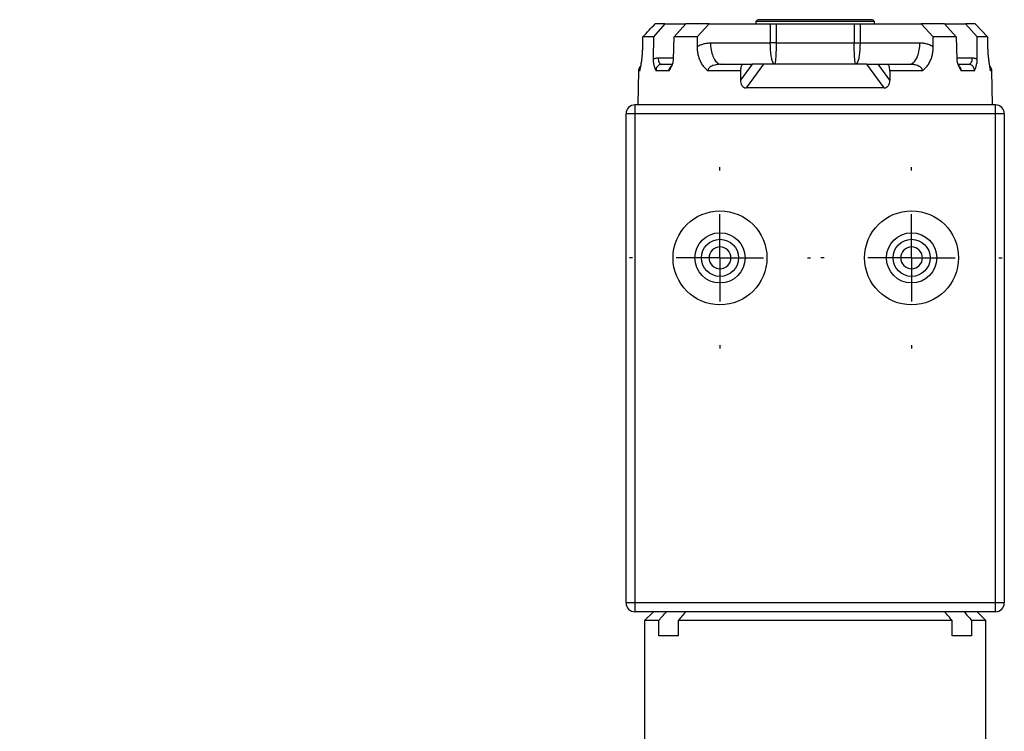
# Model space of a CAD drawing. Header units: inches. Extents: x 0.5 to 21.5, y 0.5 to 16.5.
# Tile 4 of 11: x 3.7 to 6, y 8.7 to 10.3. Entities that reach past the tile are written whole.
import ezdxf

# ---------------------------------------------------------------- set-up
doc = ezdxf.new("R2010")
doc.units = ezdxf.units.IN
doc.header["$LTSCALE"] = 2
doc.header["$MEASUREMENT"] = 0
doc.linetypes.add('CENTERX2', pattern=[0.8, 0.5, -0.1, 0.1, -0.1])
doc.layers.add('CENTER', color=40, linetype='CENTERX2')
doc.layers.add('DIMENSIONS', color=140, linetype='Continuous', lineweight=25)
doc.styles.add('SLDTEXTSTYLE0', font='TXT', dxfattribs={"width": 0.7})
doc.dimstyles.new('SLDDIMSTYLE1', dxfattribs={"dimtxt": 0.169922, "dimasz": 0.26, "dimexe": 0, "dimexo": 0.0625, "dimgap": 0.04248, "dimtad": 0, "dimtih": 1, "dimtoh": 1, "dimrnd": 1e-09, "dimdsep": 46, "dimtxsty": 'SLDTEXTSTYLE0', "dimsah": 1, "dimcen": 0.09, "dimadec": 0, "dimazin": 2, "dimtfac": 1, "dimtofl": 0, "dimtmove": 0, "dimatfit": 3, "dimfxl": 0, "dimfrac": 2, "dimtolj": 1, "dimtzin": 12, "dimarcsym": 0})

# ---------------------------------------------------------------- blocks, each defined once
blk = doc.blocks.new('_D')
at = {"layer": 'DIMENSIONS'}
for p, q in [((2.2923, 9.1869), (2.2352, 9.1869)), ((2.2352, 9.1869), (2.2352, 8.9168)), ((2.7972, 9.1869), (2.8543, 9.1869)), ((2.8543, 9.1869), (2.8543, 8.9168)), ((3.1035, 9.1869), (3.6035, 9.1869)), ((3.6035, 9.1869), (3.6035, 8.6619)), ((2.2352, 8.9168), (2.2923, 8.9168)), ((2.8543, 8.9168), (2.7972, 8.9168)), ((4.6387, 8.6619), (3.3535, 8.6619)), ((3.6035, 7.8084), (3.6035, 8.6619)), ((5.2547, 7.8084), (3.3535, 7.8084))]:
    blk.add_line(p, q, dxfattribs=at)
for points in [[(3.6035, 8.6619), (3.5635, 8.4019), (3.6435, 8.4019)], [(3.6035, 7.8084), (3.6435, 8.0684), (3.5635, 8.0684)]]:
    blk.add_solid(points, dxfattribs=at)
at = {"layer": 'DIMENSIONS', "char_height": 0.16667, "attachment_point": 1, "style": 'SLDTEXTSTYLE0'}
for s, insert in [('0.85', (2.2923, 9.4397)), ('21.7', (2.2923, 9.1316))]:
    blk.add_mtext(s, dxfattribs=dict(at, insert=insert))
blk = doc.blocks.new('SW_CENTERMARKSYMBOL_0')
at = {"layer": 'CENTER', "color": 0}
for p, q in [((0, 0.2), (0, 0.2075)), ((0, 0), (0, 0.1)), ((-0.2, 0), (-0.2075, 0)), ((0, 0), (-0.1, 0)), ((0, 0), (0, -0.1)), ((0, 0), (0.1, 0)), ((0.2, 0), (0.2075, 0)), ((0, -0.2), (0, -0.2075))]:
    blk.add_line(p, q, dxfattribs=at)
blk = doc.blocks.new('SW_CENTERMARKSYMBOL_1')
at = {"layer": 'CENTER', "color": 0}
for p, q in [((0, 0.2), (0, 0.2075)), ((0, 0), (0, 0.1)), ((-0.2, 0), (-0.2075, 0)), ((0, 0), (-0.1, 0)), ((0, 0), (0, -0.1)), ((0, 0), (0.1, 0)), ((0.2, 0), (0.2075, 0)), ((0, -0.2), (0, -0.2075))]:
    blk.add_line(p, q, dxfattribs=at)

msp = doc.modelspace()

# ---------------------------------------------------------------- linework, layer by layer
for p, q in [((5.4198, 10.3266), (5.4157, 10.3224)), ((5.6877, 10.3224), (5.6835, 10.3266)), ((5.2075, 10.3174), (5.1811, 10.2874)), ((5.2075, 10.3174), (5.1854, 10.3174)), ((5.2075, 10.3174), (5.2556, 10.3174)), ((5.2287, 10.2874), (5.2556, 10.3174)), ((5.3087, 10.3174), (5.2556, 10.3174)), ((5.3087, 10.3174), (5.2813, 10.2874)), ((5.3087, 10.3174), (5.4489, 10.3174)), ((5.4157, 10.3224), (5.4157, 10.3174)), ((5.6877, 10.3224), (5.4157, 10.3224)), ((5.4624, 10.3174), (5.4625, 10.2735)), ((5.4624, 10.3174), (5.6409, 10.3174)), ((5.6409, 10.3174), (5.6409, 10.2735)), ((5.6545, 10.3174), (5.6544, 10.2735)), ((5.6545, 10.3174), (5.7946, 10.3174)), ((5.6877, 10.3174), (5.6877, 10.3224)), ((5.8221, 10.2874), (5.7946, 10.3174)), ((5.8477, 10.3174), (5.7946, 10.3174)), ((5.8477, 10.3174), (5.8747, 10.2874)), ((5.8477, 10.3174), (5.8958, 10.3174)), ((5.9223, 10.2874), (5.8958, 10.3174)), ((5.918, 10.3174), (5.8958, 10.3174)), ((5.918, 10.3174), (5.946, 10.2874)), ((5.1569, 10.2651), (5.1574, 10.2874)), ((5.1811, 10.2874), (5.1574, 10.2874)), ((5.1811, 10.2874), (5.1806, 10.2362)), ((5.2273, 10.2362), (5.2287, 10.2874)), ((5.2813, 10.2874), (5.2287, 10.2874)), ((5.2813, 10.2874), (5.2812, 10.2651)), ((5.8221, 10.2651), (5.8221, 10.2874)), ((5.8747, 10.2874), (5.8221, 10.2874)), ((5.8747, 10.2874), (5.876, 10.2362)), ((5.9227, 10.2362), (5.9223, 10.2874)), ((5.946, 10.2874), (5.9223, 10.2874)), ((5.946, 10.2874), (5.9464, 10.2651)), ((5.3119, 10.2735), (5.4489, 10.2735)), ((5.4625, 10.2735), (5.6409, 10.2735)), ((5.6544, 10.2735), (5.7915, 10.2735)), ((5.192, 10.2392), (5.2274, 10.2392)), ((5.8759, 10.2392), (5.9114, 10.2392)), ((5.1995, 10.2244), (5.2248, 10.2244)), ((5.4073, 10.2244), (5.3805, 10.1879)), ((5.387, 10.2244), (5.4073, 10.2244)), ((5.4332, 10.2244), (5.3938, 10.1705)), ((5.6701, 10.2244), (5.4332, 10.2244)), ((5.7095, 10.1705), (5.6701, 10.2244)), ((5.7228, 10.1879), (5.6961, 10.2244)), ((5.6961, 10.2244), (5.7163, 10.2244)), ((5.7476, 10.2244), (5.763, 10.2244)), ((5.8785, 10.2244), (5.9039, 10.2244)), ((5.147, 10.2097), (5.1457, 10.1314)), ((5.1503, 10.2097), (5.147, 10.2097)), ((5.2173, 10.2097), (5.1872, 10.2097)), ((5.3807, 10.2097), (5.3063, 10.2097)), ((5.3807, 10.2097), (5.3805, 10.1879)), ((5.7227, 10.2097), (5.7228, 10.1879)), ((5.797, 10.2097), (5.7227, 10.2097)), ((5.9162, 10.2097), (5.8861, 10.2097)), ((5.9563, 10.2097), (5.953, 10.2097)), ((5.9577, 10.1314), (5.9563, 10.2097)), ((5.7095, 10.1705), (5.3938, 10.1705)), ((5.1387, 10.1314), (5.1387, 10.1114)), ((5.9647, 10.1314), (5.1387, 10.1314)), ((5.9647, 10.1114), (5.9647, 10.1314)), ((5.1187, 8.9914), (5.1187, 10.1114)), ((5.1387, 10.1114), (5.1187, 10.1114)), ((5.9647, 10.1114), (5.1387, 10.1114)), ((5.1387, 10.1114), (5.1387, 8.9914)), ((5.9647, 8.9914), (5.9647, 10.1114)), ((5.9847, 10.1114), (5.9647, 10.1114)), ((5.9847, 10.1114), (5.9847, 8.9914)), ((5.1387, 8.9914), (5.1187, 8.9914)), ((5.9647, 8.9914), (5.1387, 8.9914)), ((5.1387, 8.9914), (5.1387, 8.9714)), ((5.9847, 8.9914), (5.9647, 8.9914)), ((5.9647, 8.9714), (5.9647, 8.9914)), ((5.9647, 8.9714), (5.1387, 8.9714)), ((5.1812, 8.9714), (5.1612, 8.9514)), ((5.1612, 8.9514), (5.1612, 8.6294)), ((5.1934, 8.9514), (5.1612, 8.9514)), ((5.1934, 8.9164), (5.1934, 8.9514)), ((5.8654, 8.9514), (5.2379, 8.9514)), ((5.2379, 8.9514), (5.2379, 8.9164)), ((5.8654, 8.9164), (5.8654, 8.9514)), ((5.9099, 8.9514), (5.9099, 8.9164)), ((5.9422, 8.9514), (5.9099, 8.9514)), ((5.9422, 8.9514), (5.9222, 8.9714)), ((5.9422, 8.6294), (5.9422, 8.9514)), ((5.2379, 8.9164), (5.1934, 8.9164)), ((5.9099, 8.9164), (5.8654, 8.9164))]:
    msp.add_line(p, q)
at = {"flags": 128}
msp.add_lwpolyline([(5.4489, 10.3174), (5.4489, 10.2928), (5.4489, 10.2735)], dxfattribs=at)
for centre, radius in [((5.3337, 9.7814), 0.1075), ((5.7724, 9.7814), 0.1075), ((5.3337, 9.7814), 0.0575), ((5.7724, 9.7814), 0.0575), ((5.3337, 9.7814), 0.0425), ((5.7724, 9.7814), 0.0425)]:
    msp.add_circle(centre, radius)
for centre, radius, start, end in [((5.162, 10.2094), 0.015, 129.5687, 179), ((5.9413, 10.2094), 0.015, 1, 50.8648), ((5.1387, 10.1114), 0.02, 90, 180), ((5.9647, 10.1114), 0.02, 0, 90), ((5.1387, 8.9914), 0.02, 180, 270), ((5.9647, 8.9914), 0.02, 270, 0)]:
    msp.add_arc(centre, radius, start, end)
for points, knots in [([(5.4473, 10.3264), (5.4424, 10.3264), (5.4325, 10.3264), (5.4237, 10.3264), (5.4195, 10.3264), (5.4201, 10.3264), (5.4203, 10.3264)], [0, 0, 0, 0, 0.298221, 0.596443, 0.894664, 1, 1, 1, 1]), ([(5.6831, 10.3264), (5.6831, 10.3264), (5.6832, 10.3264), (5.6775, 10.3264), (5.667, 10.3264), (5.6519, 10.3264), (5.633, 10.3264), (5.6109, 10.3264), (5.5866, 10.3264), (5.5609, 10.3264), (5.5349, 10.3264), (5.5095, 10.3264), (5.4858, 10.3264), (5.4643, 10.3264), (5.4529, 10.3264), (5.4473, 10.3264)], [0, 0, 0, 0, 0.051142, 0.130214, 0.209285, 0.288357, 0.367428, 0.4465, 0.525571, 0.604643, 0.683714, 0.762786, 0.841857, 0.920929, 1, 1, 1, 1]), ([(5.1503, 10.2097), (5.1506, 10.2106), (5.151, 10.2123), (5.1516, 10.2154), (5.1523, 10.2187), (5.1529, 10.2223), (5.1536, 10.2262), (5.1544, 10.2315), (5.1552, 10.2383), (5.156, 10.2469), (5.1567, 10.2559), (5.1568, 10.262), (5.1569, 10.2651)], [0, 0, 0, 0, 0.077744, 0.154207, 0.229839, 0.305102, 0.380468, 0.456407, 0.592675, 0.728402, 0.864709, 1, 1, 1, 1]), ([(5.2812, 10.2651), (5.2824, 10.2657), (5.2847, 10.2671), (5.2884, 10.2688), (5.2922, 10.2702), (5.2973, 10.2718), (5.3039, 10.2732), (5.3092, 10.2734), (5.3119, 10.2735)], [0, 0, 0, 0, 0.123302, 0.24737, 0.372676, 0.499679, 0.748807, 1, 1, 1, 1]), ([(5.2812, 10.2651), (5.2812, 10.2635), (5.2813, 10.2605), (5.2817, 10.2559), (5.2823, 10.2514), (5.2834, 10.2455), (5.2855, 10.2383), (5.289, 10.23), (5.2936, 10.2222), (5.2994, 10.2152), (5.304, 10.2115), (5.3063, 10.2097)], [0, 0, 0, 0, 0.067759, 0.135403, 0.203302, 0.271826, 0.407571, 0.543866, 0.695077, 0.845878, 1, 1, 1, 1]), ([(5.3119, 10.2735), (5.312, 10.2624), (5.3167, 10.2367), (5.3295, 10.2244), (5.3369, 10.2244)], [0, 0, 0, 0, 0.428571, 1, 1, 1, 1]), ([(5.4592, 10.2244), (5.4592, 10.2244), (5.4591, 10.2244), (5.457, 10.2245), (5.4539, 10.229), (5.4501, 10.2467), (5.449, 10.2627), (5.4489, 10.2735)], [-0.1447594, -0.1447594, -0.1447594, -0.1447594, -0.1442758, -0.1442758, -0.086372, -0.0574201, 0.0004837, 0.0004837, 0.0004837, 0.0004837]), ([(5.4625, 10.2735), (5.4625, 10.2627), (5.4618, 10.2467), (5.4603, 10.229), (5.4595, 10.2245), (5.4592, 10.2244), (5.4592, 10.2244), (5.4592, 10.2244)], [-0.1447594, -0.1447594, -0.1447594, -0.1447594, -0.0868557, -0.0579038, 0, 0, 0.0004837, 0.0004837, 0.0004837, 0.0004837]), ([(5.6442, 10.2244), (5.6442, 10.2244), (5.6442, 10.2244), (5.6438, 10.2245), (5.643, 10.229), (5.6415, 10.2467), (5.6409, 10.2627), (5.6409, 10.2735)], [0, 0, 0, 0, 0.0004837, 0.0004837, 0.0583874, 0.0873393, 0.1452431, 0.1452431, 0.1452431, 0.1452431]), ([(5.6544, 10.2735), (5.6544, 10.2627), (5.6533, 10.2467), (5.6494, 10.229), (5.6464, 10.2245), (5.6442, 10.2244), (5.6442, 10.2244), (5.6442, 10.2244)], [0, 0, 0, 0, 0.0579038, 0.0868557, 0.1447594, 0.1447594, 0.1452431, 0.1452431, 0.1452431, 0.1452431]), ([(5.7665, 10.2244), (5.7739, 10.2244), (5.7867, 10.2367), (5.7914, 10.2624), (5.7915, 10.2735)], [0, 0, 0, 0, 0.571429, 1, 1, 1, 1]), ([(5.7915, 10.2735), (5.7929, 10.2735), (5.7957, 10.2735), (5.7999, 10.273), (5.8058, 10.2719), (5.8134, 10.2697), (5.8192, 10.2666), (5.8221, 10.2651)], [0, 0, 0, 0, 0.13314, 0.266305, 0.400003, 0.694555, 1, 1, 1, 1]), ([(5.797, 10.2097), (5.7982, 10.2106), (5.8006, 10.2123), (5.8038, 10.2154), (5.8068, 10.2187), (5.8096, 10.2223), (5.8121, 10.2262), (5.815, 10.2315), (5.8179, 10.2383), (5.8203, 10.2469), (5.8219, 10.2559), (5.822, 10.262), (5.8221, 10.2651)], [0, 0, 0, 0, 0.077744, 0.154207, 0.229839, 0.305102, 0.380468, 0.456407, 0.592675, 0.728402, 0.864709, 1, 1, 1, 1]), ([(5.9464, 10.2651), (5.9465, 10.2635), (5.9465, 10.2605), (5.9467, 10.2559), (5.947, 10.2514), (5.9474, 10.2455), (5.9481, 10.2383), (5.9492, 10.23), (5.9504, 10.2222), (5.9517, 10.2152), (5.9526, 10.2115), (5.953, 10.2097)], [0, 0, 0, 0, 0.0677594, 0.1354027, 0.2033021, 0.2718261, 0.4075707, 0.543866, 0.695077, 0.8458778, 1, 1, 1, 1]), ([(5.1806, 10.2362), (5.1816, 10.2366), (5.1834, 10.2375), (5.1862, 10.2385), (5.1891, 10.239), (5.191, 10.2391), (5.192, 10.2392)], [0, 0, 0, 0, 0.25683, 0.507105, 0.753794, 1, 1, 1, 1]), ([(5.1806, 10.2362), (5.1806, 10.2353), (5.1807, 10.2336), (5.1808, 10.2311), (5.1811, 10.2286), (5.1816, 10.2261), (5.1821, 10.2235), (5.1828, 10.2209), (5.1837, 10.2181), (5.1847, 10.2156), (5.1858, 10.2128), (5.1866, 10.2109), (5.1872, 10.2097)], [0, 0, 0, 0, 0.077222, 0.156346, 0.238508, 0.324721, 0.415868, 0.512693, 0.625429, 0.755266, 0.832224, 1, 1, 1, 1]), ([(5.2173, 10.2097), (5.218, 10.2109), (5.2191, 10.2128), (5.2208, 10.2156), (5.2222, 10.2181), (5.2239, 10.2217), (5.2256, 10.2259), (5.227, 10.231), (5.2272, 10.2345), (5.2273, 10.2362)], [0, 0, 0, 0, 0.16789, 0.244907, 0.374839, 0.487651, 0.675587, 0.843844, 1, 1, 1, 1]), ([(5.876, 10.2362), (5.876, 10.2353), (5.8761, 10.2336), (5.8765, 10.2311), (5.877, 10.2286), (5.8777, 10.2261), (5.8787, 10.2235), (5.8798, 10.2209), (5.8812, 10.2181), (5.8826, 10.2156), (5.8842, 10.2128), (5.8853, 10.2109), (5.8861, 10.2097)], [0, 0, 0, 0, 0.077222, 0.156346, 0.238508, 0.324721, 0.415868, 0.512693, 0.625429, 0.755266, 0.832224, 1, 1, 1, 1]), ([(5.9114, 10.2392), (5.9123, 10.2391), (5.9143, 10.239), (5.9171, 10.2385), (5.92, 10.2375), (5.9218, 10.2366), (5.9227, 10.2362)], [0, 0, 0, 0, 0.246206, 0.492895, 0.74317, 1, 1, 1, 1]), ([(5.9162, 10.2097), (5.9167, 10.2109), (5.9175, 10.2128), (5.9187, 10.2156), (5.9196, 10.2181), (5.9208, 10.2217), (5.9218, 10.2259), (5.9226, 10.231), (5.9227, 10.2345), (5.9227, 10.2362)], [0, 0, 0, 0, 0.16789, 0.244907, 0.374839, 0.487651, 0.675587, 0.843844, 1, 1, 1, 1]), ([(5.1503, 10.2097), (5.1504, 10.2107), (5.1505, 10.2123), (5.1509, 10.2136), (5.151, 10.2141)], [0, 0, 0, 0, 0.647708, 1, 1, 1, 1]), ([(5.1995, 10.2244), (5.1958, 10.2244), (5.1894, 10.2207), (5.1872, 10.213), (5.1872, 10.2097)], [0.4795714, 0.4795714, 0.4795714, 0.4795714, 0.5473464, 0.5981776, 0.5981776, 0.5981776, 0.5981776]), ([(5.2173, 10.2097), (5.2175, 10.2116), (5.2179, 10.2144), (5.2197, 10.2178), (5.2215, 10.2203), (5.2231, 10.2214), (5.2239, 10.2219)], [0, 0, 0, 0, 0.380839, 0.5815, 0.788549, 1, 1, 1, 1]), ([(5.3369, 10.2244), (5.3295, 10.2244), (5.3182, 10.2227), (5.3082, 10.2166), (5.3063, 10.212), (5.3063, 10.2097)], [1.1025594, 1.1025594, 1.1025594, 1.1025594, 1.217878, 1.2947571, 1.3716361, 1.3716361, 1.3716361, 1.3716361]), ([(5.3369, 10.2244), (5.3401, 10.2244), (5.3465, 10.2244), (5.3564, 10.2244), (5.3664, 10.2244), (5.3766, 10.2244), (5.3835, 10.2244), (5.387, 10.2244)], [0, 0, 0, 0, 0.2001745, 0.4000873, 0.5999127, 0.7998255, 1, 1, 1, 1]), ([(5.3387, 10.2244), (5.3391, 10.2244), (5.3404, 10.2244), (5.3407, 10.2244), (5.3409, 10.2244)], [0, 0, 0, 0, 0.333979, 1, 1, 1, 1]), ([(5.387, 10.2244), (5.3867, 10.2244), (5.3862, 10.2243), (5.3854, 10.224), (5.3841, 10.223), (5.3828, 10.221), (5.3817, 10.2179), (5.3811, 10.2152), (5.3807, 10.2125), (5.3807, 10.2106), (5.3807, 10.2097)], [0, 0, 0, 0, 0.079776, 0.159593, 0.240679, 0.499394, 0.627929, 0.759459, 0.879005, 1, 1, 1, 1]), ([(5.4332, 10.2244), (5.4304, 10.2244), (5.4272, 10.2244), (5.4218, 10.2244), (5.4194, 10.2244), (5.4131, 10.2244), (5.4098, 10.2244), (5.4073, 10.2244)], [0, 0, 0, 0, 0.25, 0.25, 0.5, 0.5, 1, 1, 1, 1]), ([(5.6701, 10.2244), (5.6729, 10.2244), (5.6761, 10.2244), (5.6815, 10.2244), (5.6839, 10.2244), (5.6902, 10.2244), (5.6935, 10.2244), (5.6961, 10.2244)], [0, 0, 0, 0, 0.25, 0.25, 0.5, 0.5, 1, 1, 1, 1]), ([(5.7227, 10.2097), (5.7226, 10.2136), (5.722, 10.2174), (5.7196, 10.2229), (5.718, 10.2244), (5.7163, 10.2244)], [0, 0, 0, 0, 0.5, 0.5, 1, 1, 1, 1]), ([(5.797, 10.2097), (5.797, 10.2102), (5.797, 10.2114), (5.7964, 10.2131), (5.7955, 10.2148), (5.7942, 10.2164), (5.7926, 10.2178), (5.7906, 10.2192), (5.7874, 10.221), (5.7822, 10.2228), (5.7748, 10.2242), (5.7694, 10.2243), (5.7665, 10.2244)], [0, 0, 0, 0, 0.046117, 0.093476, 0.14352, 0.197462, 0.256253, 0.320607, 0.391044, 0.556987, 0.759834, 1, 1, 1, 1]), ([(5.8861, 10.2097), (5.8858, 10.2116), (5.8854, 10.2144), (5.8836, 10.2178), (5.8819, 10.2203), (5.8803, 10.2214), (5.8794, 10.2219)], [0, 0, 0, 0, 0.380873, 0.581528, 0.788555, 1, 1, 1, 1]), ([(5.9162, 10.2097), (5.9162, 10.2104), (5.9161, 10.2119), (5.9157, 10.2141), (5.9149, 10.2163), (5.9139, 10.2183), (5.9122, 10.2207), (5.909, 10.2236), (5.9058, 10.2241), (5.9039, 10.2244)], [0, 0, 0, 0, 0.094939, 0.192373, 0.292339, 0.394871, 0.5, 0.705803, 1, 1, 1, 1]), ([(5.953, 10.2097), (5.9529, 10.2107), (5.9529, 10.2123), (5.9525, 10.2136), (5.9523, 10.2141)], [0, 0, 0, 0, 0.647654, 1, 1, 1, 1]), ([(5.3805, 10.1879), (5.3805, 10.1836), (5.3816, 10.1795), (5.3862, 10.1728), (5.3899, 10.1705), (5.3938, 10.1705)], [0, 0, 0, 0, 0.5, 0.5, 1, 1, 1, 1]), ([(5.7095, 10.1705), (5.7134, 10.1705), (5.7171, 10.1728), (5.7217, 10.1794), (5.7229, 10.1836), (5.7228, 10.1879)], [0, 0, 0, 0, 0.5, 0.5, 1, 1, 1, 1]), ([(5.3587, 9.7814), (5.3587, 9.7749), (5.356, 9.7684), (5.3467, 9.7591), (5.3402, 9.7564), (5.3271, 9.7564), (5.3206, 9.7591), (5.3114, 9.7684), (5.3087, 9.7749), (5.3087, 9.788), (5.3114, 9.7945), (5.3206, 9.8037), (5.3271, 9.8064), (5.3402, 9.8064), (5.3467, 9.8037), (5.356, 9.7945), (5.3587, 9.788), (5.3587, 9.7814)], [0, 0, 0, 0, 0.125, 0.125, 0.25, 0.25, 0.375, 0.375, 0.5, 0.5, 0.625, 0.625, 0.75, 0.75, 0.875, 0.875, 1, 1, 1, 1]), ([(5.7974, 9.7814), (5.7974, 9.7749), (5.7947, 9.7684), (5.7854, 9.7591), (5.7789, 9.7564), (5.7658, 9.7564), (5.7593, 9.7591), (5.7501, 9.7684), (5.7474, 9.7749), (5.7474, 9.788), (5.7501, 9.7945), (5.7593, 9.8037), (5.7658, 9.8064), (5.7789, 9.8064), (5.7854, 9.8037), (5.7947, 9.7945), (5.7974, 9.788), (5.7974, 9.7814)], [0, 0, 0, 0, 0.125, 0.125, 0.25, 0.25, 0.375, 0.375, 0.5, 0.5, 0.625, 0.625, 0.75, 0.75, 0.875, 0.875, 1, 1, 1, 1])]:
    msp.add_open_spline(points, degree=3, knots=knots)
for points in [[(5.1574, 10.2874), (5.1667, 10.2974), (5.176, 10.3074), (5.1854, 10.3174)], [(5.4489, 10.3174), (5.453, 10.3174), (5.4581, 10.3174), (5.4624, 10.3174)], [(5.6409, 10.3174), (5.6452, 10.3174), (5.6504, 10.3174), (5.6545, 10.3174)], [(5.4625, 10.2735), (5.4582, 10.2735), (5.453, 10.2735), (5.4489, 10.2735)], [(5.6409, 10.2735), (5.6452, 10.2735), (5.6504, 10.2735), (5.6544, 10.2735)], [(5.192, 10.2392), (5.192, 10.2353), (5.1937, 10.2276), (5.1975, 10.2244), (5.1995, 10.2244)], [(5.9039, 10.2244), (5.9058, 10.2244), (5.9097, 10.2276), (5.9113, 10.2353), (5.9114, 10.2392)], [(5.7163, 10.2244), (5.7337, 10.2244), (5.7505, 10.2244), (5.7665, 10.2244)], [(5.1934, 8.9514), (5.1993, 8.9581), (5.2051, 8.9647), (5.2109, 8.9714)], [(5.2554, 8.9714), (5.2496, 8.9647), (5.2438, 8.9581), (5.2379, 8.9514)], [(5.8654, 8.9514), (5.8596, 8.9581), (5.8538, 8.9647), (5.848, 8.9714)], [(5.8925, 8.9714), (5.8983, 8.9647), (5.9041, 8.9581), (5.9099, 8.9514)]]:
    msp.add_open_spline(points, degree=3)

# ---------------------------------------------------------------- block references
at = {"layer": 'CENTER'}
for name, p in [('SW_CENTERMARKSYMBOL_1', (5.3337, 9.7814)), ('SW_CENTERMARKSYMBOL_0', (5.7724, 9.7814))]:
    msp.add_blockref(name, p, dxfattribs=at)

# ---------------------------------------------------------------- dimensions: what is measured, and where the dimension line sits
at = {"layer": 'DIMENSIONS'}
dim = msp.add_linear_dim(base=(3.6035, 8.6619), p1=(5.3547, 7.8084), p2=(4.7387, 8.6619), angle=90, dimstyle='SLDDIMSTYLE1', dxfattribs=at)
dim.commit()
dim.dimension.update_dxf_attribs({"geometry": '_D', "text_midpoint": (3.6035, 9.1869), "dimtype": 160})

doc.saveas('drawing.dxf')
